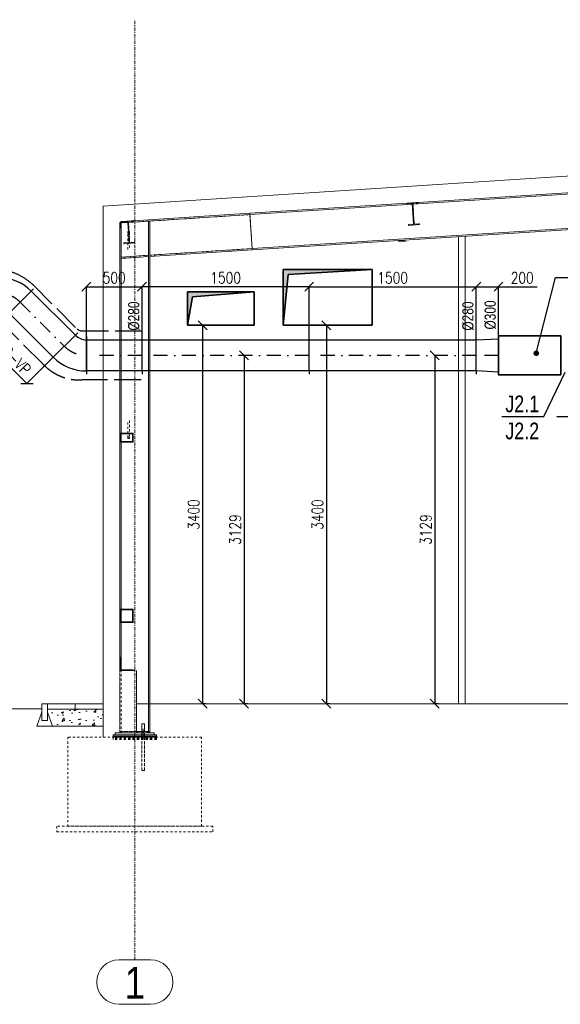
# Model space of a CAD drawing. Header units: millimetres. Extents: x 160938 to 520640, y 9197 to 248394.
# Tile 56 of 137: x 261959 to 266812, y 87112 to 95957. Entities that reach past the tile are written whole.
import ezdxf

# ---------------------------------------------------------------- set-up
doc = ezdxf.new("R2010")
doc.units = ezdxf.units.MM
doc.header["$LTSCALE"] = 10
for name, pattern in [('ACAD_ISO02W100', [15, 12, -3]), ('DASHDOT', [25.4, 12.7, -6.35, 0, -6.35]), ('DXK_LINE_DOT2', [3.9198, 1.9599, -1.9599]), ('DXK_LINE_DOT3', [5.9187, 2.979, -0.9799, 0.9799, -0.9799])]:
    doc.linetypes.add(name, pattern=pattern)
doc.layers.get('Defpoints').update_dxf_attribs({"color": 252})
for name, color, linetype, lineweight in [('VZT Odvod', 5, 'Continuous', 35), ('VZT Privod', 6, 'Continuous', 35), ('VZT-koty', 4, 'Continuous', 25)]:
    doc.layers.add(name, color=color, linetype=linetype, lineweight=lineweight)
for name, color, linetype in [('VZT Odvod-pozice_odkaz', 7, 'Continuous'), ('VZT Potrubí SKIII', 20, 'Continuous'), ('VZT Tepelná izolace', 3, 'ACAD_ISO02W100'), ('Vzt_koty', 4, 'Continuous')]:
    doc.layers.add(name, color=color, linetype=linetype)
doc.styles.add('Arial Narrow', font='ARIALN.TTF', dxfattribs={"height": 0.2})
doc.styles.add('Romans', font='romans.shx', dxfattribs={"width": 0.8})
doc.styles.get("Standard").update_dxf_attribs({"font": 'ic-simplex.shx', "width": 0.8})
doc.dimstyles.new('CADKON', dxfattribs={"dimscale": 50, "dimtxt": 2.5, "dimasz": 2.5, "dimexe": 1.8, "dimexo": 5, "dimgap": 0.6, "dimtad": 1, "dimrnd": 1, "dimtxsty": 'Standard', "dimblk1": 'ARCHTICK', "dimblk2": 'ARCHTICK', "dimsah": 1, "dimcen": 2.5, "dimadec": 1, "dimazin": 2, "dimtfac": 1, "dimtdec": 4, "dimtix": 1, "dimtmove": 1, "dimatfit": 3, "dimldrblk": 'OPEN30', "dimfxl": 5, "dimtolj": 1, "dimarcsym": 0})
doc.dimstyles.new('Standa 50', dxfattribs={"dimtxt": 100, "dimasz": 80, "dimexe": 0, "dimexo": 30, "dimgap": 30, "dimtad": 1, "dimdec": 0, "dimrnd": 1, "dimdsep": 46, "dimtxsty": 'Romans', "dimblk": 'OBLIQUE', "dimcen": 0, "dimclrd": 256, "dimclre": 256, "dimclrt": 256, "dimadec": 0, "dimazin": 0, "dimtfac": 1, "dimtdec": 0, "dimtofl": 0, "dimtmove": 0, "dimatfit": 3, "dimldrblk": 'OBLIQUE', "dimfxl": 1, "dimtvp": 1.1, "dimtolj": 1, "dimlwd": -1, "dimlwe": -1, "dimarcsym": 0})

# ---------------------------------------------------------------- blocks, each defined once
blk = doc.blocks.new('*U2296')
at = {"linetype": 'ByBlock', "lineweight": -2, "transparency": 33554687}
blk.add_hatch(color=0, dxfattribs=at).paths.add_polyline_path([(800, 500), (0, 500), (0, 0), (45, 455)])
at = {"color": 0, "linetype": 'ByBlock', "lineweight": -2}
for p, q in [((800, 500), (0, 500)), ((0, 500), (0, 0)), ((0, 0), (45, 455)), ((45, 455), (800, 500)), ((800, 0), (800, 500)), ((0, 0), (800, 0))]:
    blk.add_line(p, q, dxfattribs=at)
blk = doc.blocks.new('*U2300')
at = {"linetype": 'ByBlock', "transparency": 33554687}
blk.add_hatch(color=0, dxfattribs=at).paths.add_polyline_path([(600, 300), (0, 300), (0, 0), (45, 255)])
at = {"color": 0, "linetype": 'ByBlock'}
for p, q in [((600, 300), (0, 300)), ((0, 300), (0, 0)), ((45, 255), (600, 300)), ((600, 0), (600, 300)), ((0, 0), (45, 255)), ((0, 0), (600, 0))]:
    blk.add_line(p, q, dxfattribs=at)
blk = doc.blocks.new('*U2328')
at = {"color": 0, "linetype": 'ByBlock', "lineweight": -2}
for p, q in [((0, 300), (0, 330)), ((0, 300), (200, 290)), ((0, 300), (0, 0)), ((200, 290), (200, 320)), ((200, 290), (200, 10)), ((200, 10), (0, 0)), ((0, 0), (0, -30)), ((200, 10), (200, -20))]:
    blk.add_line(p, q, dxfattribs=at)
at = {"color": 2, "linetype": 'DASHDOT', "lineweight": 25}
blk.add_line((0, 150), (200, 150), dxfattribs=at)
blk = doc.blocks.new('_OBLIQUE')
at = {"color": 0, "linetype": 'ByBlock'}
blk.add_line((-0.5, -0.5), (0.5, 0.5), dxfattribs=at)
blk = doc.blocks.new('*D2333')
at = {"layer": 'Defpoints', "color": 0}
for p in [(265684.9, 92941.7), (265684.9, 89812.3), (265684.9, 89812.3)]:
    blk.add_point(p, dxfattribs=at)
at = {"layer": 'Vzt_koty'}
for p, q in [((265714.9, 92941.7), (265684.9, 92941.7)), ((265684.9, 92941.7), (265684.9, 89812.3)), ((265714.9, 89812.3), (265684.9, 89812.3))]:
    blk.add_line(p, q, dxfattribs=at)
at = {"layer": 'Vzt_koty', "xscale": 80, "yscale": 80, "zscale": 80}
for p, rotation in [((265684.9, 92941.7), 89.99999999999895), ((265684.9, 89812.3), 269.9999999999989)]:
    blk.add_blockref('_OBLIQUE', p, dxfattribs=dict(at, rotation=rotation))
at = {"layer": 'Vzt_koty', "lineweight": 15, "insert": (265604.9, 91377), "char_height": 100, "attachment_point": 5, "rotation": 90, "style": 'Romans'}
blk.add_mtext('\\A1;3129', dxfattribs=at)
blk = doc.blocks.new('*D2416')
at = {"layer": 'Defpoints', "color": 0}
for p in [(263973, 92941.7), (263973, 89812.3), (263973, 89812.3)]:
    blk.add_point(p, dxfattribs=at)
at = {"layer": 'Vzt_koty'}
for p, q in [((264003, 92941.7), (263973, 92941.7)), ((263973, 92941.7), (263973, 89812.3)), ((264003, 89812.3), (263973, 89812.3))]:
    blk.add_line(p, q, dxfattribs=at)
at = {"layer": 'Vzt_koty', "xscale": 80, "yscale": 80, "zscale": 80}
for p, rotation in [((263973, 92941.7), 89.99999999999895), ((263973, 89812.3), 269.9999999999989)]:
    blk.add_blockref('_OBLIQUE', p, dxfattribs=dict(at, rotation=rotation))
at = {"layer": 'Vzt_koty', "lineweight": 15, "insert": (263893, 91377), "char_height": 100, "attachment_point": 5, "rotation": 90, "style": 'Romans'}
blk.add_mtext('\\A1;3129', dxfattribs=at)
blk = doc.blocks.new('*D2638')
at = {"layer": 'Defpoints', "color": 0}
for p in [(264712.3, 93212.3), (264712.3, 89812.3), (264712.3, 89812.3)]:
    blk.add_point(p, dxfattribs=at)
at = {"layer": 'Vzt_koty'}
for p, q in [((264742.3, 93212.3), (264712.3, 93212.3)), ((264712.3, 93212.3), (264712.3, 89812.3)), ((264742.3, 89812.3), (264712.3, 89812.3))]:
    blk.add_line(p, q, dxfattribs=at)
at = {"layer": 'Vzt_koty', "xscale": 80, "yscale": 80, "zscale": 80}
for p, rotation in [((264712.3, 93212.3), 90), ((264712.3, 89812.3), 270)]:
    blk.add_blockref('_OBLIQUE', p, dxfattribs=dict(at, rotation=rotation))
at = {"layer": 'Vzt_koty', "lineweight": 15, "insert": (264632.3, 91512.3), "char_height": 100, "attachment_point": 5, "rotation": 90, "style": 'Romans'}
blk.add_mtext('\\A1;3400', dxfattribs=at)
blk = doc.blocks.new('*D2639')
at = {"layer": 'Defpoints', "color": 0}
for p in [(263600.3, 93212.3), (263600.3, 89812.3), (263600.3, 89812.3)]:
    blk.add_point(p, dxfattribs=at)
at = {"layer": 'Vzt_koty'}
for p, q in [((263630.3, 93212.3), (263600.3, 93212.3)), ((263600.3, 93212.3), (263600.3, 89812.3)), ((263630.3, 89812.3), (263600.3, 89812.3))]:
    blk.add_line(p, q, dxfattribs=at)
at = {"layer": 'Vzt_koty', "xscale": 80, "yscale": 80, "zscale": 80}
for p, rotation in [((263600.3, 93212.3), 89.99999999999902), ((263600.3, 89812.3), 269.999999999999)]:
    blk.add_blockref('_OBLIQUE', p, dxfattribs=dict(at, rotation=rotation))
at = {"layer": 'Vzt_koty', "lineweight": 15, "insert": (263520.3, 91512.3), "char_height": 100, "attachment_point": 5, "rotation": 90, "style": 'Romans'}
blk.add_mtext('\\A1;3400', dxfattribs=at)
blk = doc.blocks.new('*U3320', base_point=(0, -420))
at = {"color": 0, "linetype": 'ByBlock', "lineweight": -2}
for p, q in [((0, 450), (0, 110)), ((318.2, 318.2), (77.8, 77.8)), ((297, 297), (693, -99)), ((495, -297), (99, 99)), ((473.8, -318.2), (714.2, -77.8)), ((792, -110), (792, -450))]:
    blk.add_line(p, q, dxfattribs=at)
at = {"color": 2, "linetype": 'DASHDOT', "lineweight": 25}
blk.add_line((198, 198), (594, -198), dxfattribs=at)
at = {"color": 0, "linetype": 'ByBlock', "lineweight": -2}
for centre, radius, start, end in [((0, 0), 420, 45, 90), ((0, 0), 140, 45, 90), ((792, 0), 140, 225, 270), ((792, 0), 420, 225, 270)]:
    blk.add_arc(centre, radius, start, end, dxfattribs=at)
at = {"color": 2, "linetype": 'DASHDOT', "lineweight": 25}
for centre, start, end in [((0, 0), 45, 90), ((792, 0), 225, 270)]:
    blk.add_arc(centre, 280, start, end, dxfattribs=at)
blk = doc.blocks.new('*U3584', base_point=(0, 140))
at = {"color": 0, "linetype": 'ByBlock', "lineweight": -2}
for p, q in [((0, 280), (0, 310)), ((0, 280), (1500, 280)), ((0, 280), (0, 0)), ((1500, 280), (1500, 310)), ((1500, 280), (1500, 0)), ((1500, 0), (0, 0)), ((0, 0), (0, -30)), ((1500, 0), (1500, -30))]:
    blk.add_line(p, q, dxfattribs=at)
at = {"color": 40, "linetype": 'DASHDOT', "lineweight": 25}
blk.add_line((0, 140), (1500, 140), dxfattribs=at)
blk = doc.blocks.new('*U3585', base_point=(0, 140))
at = {"color": 0, "linetype": 'ByBlock', "lineweight": -2}
for p, q in [((0, 280), (0, 310)), ((0, 280), (1500, 280)), ((0, 280), (0, 0)), ((1500, 280), (1500, 310)), ((1500, 280), (1500, 0)), ((1500, 0), (0, 0)), ((0, 0), (0, -30)), ((1500, 0), (1500, -30))]:
    blk.add_line(p, q, dxfattribs=at)
at = {"color": 40, "linetype": 'DASHDOT', "lineweight": 25}
blk.add_line((0, 140), (1500, 140), dxfattribs=at)
blk = doc.blocks.new('*U3587', base_point=(0, 140))
at = {"color": 0, "linetype": 'ByBlock', "lineweight": -2}
for p, q in [((0, 280), (0, 310)), ((0, 280), (500, 280)), ((0, 280), (0, 0)), ((500, 280), (500, 310)), ((500, 280), (500, 0)), ((500, 0), (0, 0)), ((0, 0), (0, -30)), ((500, 0), (500, -30))]:
    blk.add_line(p, q, dxfattribs=at)
at = {"color": 40, "linetype": 'DASHDOT', "lineweight": 25}
blk.add_line((0, 140), (500, 140), dxfattribs=at)
blk = doc.blocks.new('*D3592')
at = {"layer": 'Defpoints', "color": 0}
for p in [(261864.2, 93320.7), (261628.2, 93084.6), (262260.2, 92924.7)]:
    blk.add_point(p, dxfattribs=at)
at = {"layer": 'VZT-koty'}
for p, q in [((261843, 93299.5), (261628.2, 93084.6)), ((262024.1, 92688.7), (261628.2, 93084.6)), ((262239, 92903.5), (262024.1, 92688.7))]:
    blk.add_line(p, q, dxfattribs=at)
at = {"layer": 'VZT-koty', "xscale": 80, "yscale": 80, "zscale": 80}
for p, rotation in [((261628.2, 93084.6), 135.0000000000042), ((262024.1, 92688.7), 315.0000000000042)]:
    blk.add_blockref('_OBLIQUE', p, dxfattribs=dict(at, rotation=rotation))
at = {"layer": 'VZT-koty', "insert": (261882.7, 92943.2), "char_height": 100, "attachment_point": 5, "rotation": 315, "style": 'Romans'}
blk.add_mtext('\\A1;700-VP', dxfattribs=at)
blk = doc.blocks.new('*D3593')
at = {"layer": 'Defpoints', "color": 0}
for p in [(266257.2, 93558.6), (266057.2, 93081.7), (266257.2, 93091.7)]:
    blk.add_point(p, dxfattribs=at)
at = {"layer": 'VZT-koty'}
for p, q in [((266057.2, 93111.7), (266057.2, 93558.6)), ((266057.2, 93558.6), (266257.2, 93558.6)), ((266257.2, 93121.7), (266257.2, 93558.6)), ((266257.2, 93558.6), (266602.9, 93558.6))]:
    blk.add_line(p, q, dxfattribs=at)
at = {"layer": 'VZT-koty', "xscale": 80, "yscale": 80, "zscale": 80, "rotation": 180}
blk.add_blockref('_OBLIQUE', (266057.2, 93558.6), dxfattribs=at)
at = {"layer": 'VZT-koty', "xscale": 80, "yscale": 80, "zscale": 80}
blk.add_blockref('_OBLIQUE', (266257.2, 93558.6), dxfattribs=at)
at = {"layer": 'VZT-koty', "insert": (266470.1, 93638.6), "char_height": 100, "attachment_point": 5, "style": 'Romans'}
blk.add_mtext('\\A1;200', dxfattribs=at)
blk = doc.blocks.new('*D3594')
at = {"layer": 'Defpoints', "color": 0}
for p in [(266057.2, 93558.6), (264557.2, 93081.7), (266057.2, 93081.7)]:
    blk.add_point(p, dxfattribs=at)
at = {"layer": 'VZT-koty'}
for p, q in [((264557.2, 93111.7), (264557.2, 93558.6)), ((264557.2, 93558.6), (266057.2, 93558.6)), ((266057.2, 93111.7), (266057.2, 93558.6))]:
    blk.add_line(p, q, dxfattribs=at)
at = {"layer": 'VZT-koty', "xscale": 80, "yscale": 80, "zscale": 80, "rotation": 180}
blk.add_blockref('_OBLIQUE', (264557.2, 93558.6), dxfattribs=at)
at = {"layer": 'VZT-koty', "xscale": 80, "yscale": 80, "zscale": 80}
blk.add_blockref('_OBLIQUE', (266057.2, 93558.6), dxfattribs=at)
at = {"layer": 'VZT-koty', "insert": (265307.2, 93638.6), "char_height": 100, "attachment_point": 5, "style": 'Romans'}
blk.add_mtext('\\A1;1500', dxfattribs=at)
blk = doc.blocks.new('*D3595')
at = {"layer": 'Defpoints', "color": 0}
for p in [(263057.2, 93558.6), (263057.2, 93081.7), (264557.2, 93081.7)]:
    blk.add_point(p, dxfattribs=at)
at = {"layer": 'VZT-koty'}
for p, q in [((263057.2, 93111.7), (263057.2, 93558.6)), ((264557.2, 93558.6), (263057.2, 93558.6)), ((264557.2, 93111.7), (264557.2, 93558.6))]:
    blk.add_line(p, q, dxfattribs=at)
at = {"layer": 'VZT-koty', "xscale": 80, "yscale": 80, "zscale": 80, "rotation": 180}
blk.add_blockref('_OBLIQUE', (263057.2, 93558.6), dxfattribs=at)
at = {"layer": 'VZT-koty', "xscale": 80, "yscale": 80, "zscale": 80}
blk.add_blockref('_OBLIQUE', (264557.2, 93558.6), dxfattribs=at)
at = {"layer": 'VZT-koty', "insert": (263807.2, 93638.6), "char_height": 100, "attachment_point": 5, "style": 'Romans'}
blk.add_mtext('\\A1;1500', dxfattribs=at)
blk = doc.blocks.new('*D3596')
at = {"layer": 'Defpoints', "color": 0}
for p in [(263057.2, 93558.6), (262557.2, 93081.7), (263057.2, 93081.7)]:
    blk.add_point(p, dxfattribs=at)
at = {"layer": 'VZT-koty'}
for p, q in [((262557.2, 93111.7), (262557.2, 93558.6)), ((262557.2, 93558.6), (263057.2, 93558.6)), ((263057.2, 93111.7), (263057.2, 93558.6))]:
    blk.add_line(p, q, dxfattribs=at)
at = {"layer": 'VZT-koty', "xscale": 80, "yscale": 80, "zscale": 80, "rotation": 180}
blk.add_blockref('_OBLIQUE', (262557.2, 93558.6), dxfattribs=at)
at = {"layer": 'VZT-koty', "xscale": 80, "yscale": 80, "zscale": 80}
blk.add_blockref('_OBLIQUE', (263057.2, 93558.6), dxfattribs=at)
at = {"layer": 'VZT-koty', "insert": (262807.2, 93638.6), "char_height": 100, "attachment_point": 5, "style": 'Romans'}
blk.add_mtext('\\A1;500', dxfattribs=at)
blk = doc.blocks.new('_ArchTick')
at = {"color": 0, "const_width": 0.15}
blk.add_lwpolyline([(-0.5, -0.5), (0.5, 0.5)], dxfattribs=at)

msp = doc.modelspace()

# ---------------------------------------------------------------- hatches: boundary and pattern name
at = {"lineweight": 15, "transparency": 33554687}
h = msp.add_hatch(dxfattribs=at)
h.set_pattern_fill('AR-CONC', color=252)
h.set_pattern_definition([(50, (339444.59, 101813.42), (182.18467, -15.93909), [19.05, -209.55]), (355, (339444.6, 101813.42), (-35.2434, 191.05685), [15.24, -167.6406]), (100.45144, (339459.77, 101812.1), (146.94125, 175.11775), [16.19, -178.09024]), (46.1842, (339444.6, 101864.22), (271.07904, -42.0423), [28.575, -314.325]), (96.63556, (339467.18, 101860.72), (237.4041, 247.4261), [24.285, -267.1356]), (351.18415, (339444.6, 101864.22), (237.4041, 247.4261), [22.86, -251.4597]), (21, (339469.99, 101851.52), (151.6144, -102.2652), [19.05, -209.55]), (326, (339470, 101851.52), (61.80203, 184.18797), [15.24, -167.64]), (71.45144, (339482.63, 101843), (213.4164, 81.92277), [16.19, -178.08994]), (37.5, (339444.59, 101813.424), (3.088603, 84.55504), [0, -165.608, 0, -170.18, 0, -168.275]), (7.5, (339444.59, 101813.42), (66.81966, 100.18057), [0, -97.028, 0, -161.798, 0, -64.135]), (327.5, (339387.95, 101813.424), (135.590595, -5.728744), [0, -63.5, 0, -198.12, 0, -262.89]), (317.5, (339362.55, 101813.42), (148.12918, 25.4265), [0, -82.55, 0, -131.572, 0, -186.69])])
h.paths.add_polyline_path([(262707.2, 89612.3), (262707.2, 89762.3), (262207.2, 89762.3), (262207.2, 89737.3), (262252.2, 89612.3)])

# ---------------------------------------------------------------- linework, layer by layer
at = {"color": 252, "linetype": 'DXK_LINE_DOT3', "lineweight": 15}
msp.add_line((262992.2, 87512.3), (262992.2, 95957.3), dxfattribs=at)
at = {"color": 252, "lineweight": 15}
for p, q in [((273035.6, 94949.5), (262707.2, 94283.3)), ((262707.2, 94283.3), (262707.2, 89512.3)), ((265897.2, 94008.4), (265897.2, 89812.3)), ((265957.2, 94012.2), (265957.2, 89812.3)), ((262157.2, 89812.3), (262707.2, 89812.3)), ((262157.2, 89767.3), (262157.2, 89812.3)), ((262207.2, 89812.3), (262207.2, 89662.3)), ((262457.2, 89812.3), (262457.2, 89762.3)), ((263007, 89812.3), (274359.1, 89812.3)), ((262157.2, 89767.3), (251581.1, 89767.3)), ((262157.2, 89737.3), (262112.2, 89612.3)), ((262157.2, 89767.3), (262157.2, 89662.3)), ((262707.2, 89762.3), (262207.2, 89762.3)), ((262207.2, 89737.3), (262252.2, 89612.3)), ((262112.2, 89612.3), (262252.2, 89612.3)), ((262157.2, 89662.3), (262207.2, 89662.3)), ((262252.2, 89612.3), (262707.2, 89612.3))]:
    msp.add_line(p, q, dxfattribs=at)
at = {"color": 252, "linetype": 'Continuous', "lineweight": 15}
for p, q in [((267935.8, 94470.5), (265535.6, 94315.7)), ((271979.6, 94412.2), (264045.8, 93900.5)), ((264046.6, 93889), (271980.3, 94400.7)), ((267983.7, 94462.1), (265489.3, 94301.2)), ((265435.8, 94309.3), (264025.3, 94218.3)), ((265483.7, 94300.9), (264026.1, 94206.8)), ((265435.8, 94309.3), (265535.6, 94315.7)), ((265436.4, 94300.8), (265435.8, 94309.3)), ((265483.5, 94303.8), (265436.4, 94300.8)), ((265495.3, 94121.2), (265483.5, 94303.8)), ((265536.2, 94307.3), (265489.1, 94304.2)), ((265489.1, 94304.2), (265500.9, 94121.6)), ((265535.6, 94315.7), (265536.2, 94307.3)), ((264026.1, 94206.3), (262934.3, 94135.9)), ((264025.3, 94218.3), (262980.6, 94150.9)), ((264025.3, 94218.3), (264026.1, 94206.8)), ((264026.1, 94206.3), (264025.3, 94218.3)), ((264026.1, 94206.3), (264045.8, 93901)), ((262857.2, 94134.4), (262906.8, 94137.7)), ((262857.2, 94084.4), (262857.2, 94134.4)), ((262907, 94134.7), (262860.2, 94131.6)), ((262870.2, 94131.8), (262860.2, 94131.1)), ((262860.2, 94084.4), (262860.2, 94131.6)), ((262880.8, 94144.5), (262865.2, 94143.5)), ((262865.2, 94143.5), (262865.7, 94135)), ((262866, 94131.5), (262865.9, 94132)), ((262928.7, 94135.6), (262866, 94131.5)), ((262870.2, 94131.8), (262870.2, 92242.3)), ((262880.8, 94144.5), (262980.6, 94150.9)), ((262881.4, 94136), (262880.8, 94144.5)), ((262928.5, 94139), (262881.4, 94136)), ((262906.8, 94137.7), (262907, 94134.7)), ((262940.3, 93956.4), (262928.5, 94139)), ((262981.2, 94142.5), (262934.1, 94139.4)), ((262934.1, 94139.4), (262945.9, 93956.8)), ((262980.6, 94150.9), (262981.2, 94142.5)), ((263114.2, 94147.5), (263127.2, 94148.4)), ((263114.2, 89552.3), (263114.2, 94147.5)), ((263127.2, 94148.4), (263127.2, 89552.3)), ((263147.9, 94149.7), (263147.2, 94161.7)), ((265448.2, 94118.2), (265495.3, 94121.2)), ((265448.8, 94109.7), (265448.2, 94118.2)), ((265548.6, 94116.2), (265448.8, 94109.7)), ((265548, 94124.6), (265500.9, 94121.6)), ((265548.6, 94116.2), (265548, 94124.6)), ((262857.2, 94084.4), (262857.2, 92242.3)), ((262860.2, 94084.4), (262857.2, 94084.4)), ((262893.2, 93953.4), (262940.3, 93956.4)), ((262893.8, 93944.9), (262893.2, 93953.4)), ((262993.6, 93951.4), (262893.8, 93944.9)), ((262993, 93959.8), (262945.9, 93956.8)), ((262993.6, 93951.4), (262993, 93959.8)), ((265427.2, 93967.3), (265357.2, 93967.3)), ((264045.8, 93901), (263127.2, 93841.7)), ((264046.6, 93889), (263128, 93829.7)), ((264046.6, 93889), (264045.8, 93901)), ((264045.8, 93900.5), (264046.6, 93889)), ((262871.5, 93825.2), (263112.1, 93840.7)), ((262872.3, 93813.2), (262871.5, 93825.2)), ((262872.3, 93813.2), (263112.9, 93828.8)), ((263112.9, 93828.8), (263112.1, 93840.7)), ((263128, 93829.7), (263127.2, 93841.7)), ((263168.4, 93832.4), (263167.6, 93844.3)), ((262857.2, 92242.3), (262977.2, 92242.3)), ((262857.2, 92162.3), (262857.2, 92242.3)), ((262972.2, 92237.3), (262862.2, 92237.3)), ((262862.2, 92237.3), (262862.2, 92167.3)), ((262862.2, 92167.3), (262972.2, 92167.3)), ((262870.2, 92237.3), (262870.2, 92167.3)), ((262972.2, 92167.3), (262972.2, 92237.3)), ((262977.2, 92242.3), (262977.2, 92162.3)), ((262977.2, 92162.3), (262857.2, 92162.3)), ((262857.2, 92162.3), (262857.2, 90662.3)), ((262870.2, 92162.3), (262870.2, 90662.3)), ((262857.2, 90662.3), (262977.2, 90662.3)), ((262857.2, 90542.3), (262857.2, 90662.3)), ((262977.2, 90662.3), (262977.2, 90542.3)), ((262972.2, 90657.3), (262862.2, 90657.3)), ((262862.2, 90657.3), (262862.2, 90547.3)), ((262870.2, 90657.3), (262870.2, 90547.3)), ((262972.2, 90547.3), (262972.2, 90657.3)), ((262977.2, 90542.3), (262857.2, 90542.3)), ((262857.2, 90542.3), (262857.2, 90232.3)), ((262862.2, 90547.3), (262972.2, 90547.3)), ((262870.2, 90542.3), (262870.2, 90116.3)), ((262857.2, 90232.3), (262861.2, 90232.3)), ((262857.2, 90112.3), (262857.2, 90232.3)), ((262861.2, 90232.3), (262861.2, 90116.3)), ((262977.2, 90112.3), (262857.2, 90112.3)), ((262861.2, 90116.3), (262977.2, 90116.3)), ((262977.2, 90116.3), (262977.2, 90112.3)), ((263079.2, 89632.3), (263055.2, 89632.3)), ((263055.2, 89564.3), (263055.2, 89632.3)), ((263079.2, 89564.3), (263079.2, 89632.3)), ((262797.2, 89532.3), (262817.2, 89532.3)), ((262797.2, 89522.3), (262797.2, 89532.3)), ((262797.2, 89522.3), (263055.2, 89522.3)), ((262797.2, 89522.3), (263055.2, 89522.3)), ((262797.2, 89514.3), (262797.2, 89522.3)), ((262797.2, 89514.3), (263055.2, 89514.3)), ((262797.2, 89512.3), (262797.2, 89514.3)), ((262797.2, 89514.3), (263055.2, 89514.3)), ((262817.2, 89552.3), (262817.2, 89532.3)), ((262817.2, 89552.3), (263167.2, 89552.3)), ((262817.2, 89532.3), (263167.2, 89532.3)), ((262857.2, 89562.3), (262857.2, 89552.3)), ((262870.2, 89562.3), (262870.2, 89552.3)), ((263007.2, 89564.3), (263107.2, 89564.3)), ((263007.2, 89552.3), (263007.2, 89562.3)), ((263055.2, 89512.3), (263055.2, 89532.3)), ((263057.2, 89552.3), (263057.2, 89564.3)), ((263079.2, 89512.3), (263079.2, 89532.3)), ((263187.2, 89522.3), (263079.2, 89522.3)), ((263187.2, 89522.3), (263079.2, 89522.3)), ((263187.2, 89514.3), (263079.2, 89514.3)), ((263187.2, 89514.3), (263079.2, 89514.3)), ((263107.2, 89564.3), (263107.2, 89552.3)), ((263167.2, 89552.3), (263167.2, 89532.3)), ((263187.2, 89532.3), (263167.2, 89532.3)), ((263187.2, 89522.3), (263187.2, 89532.3)), ((263187.2, 89514.3), (263187.2, 89522.3)), ((263187.2, 89512.3), (263187.2, 89514.3)), ((262851, 87512.3), (263133.4, 87512.3)), ((262851, 87112.3), (263133.4, 87112.3))]:
    msp.add_line(p, q, dxfattribs=at)
at = {"color": 252, "linetype": 'DXK_LINE_DOT2', "lineweight": 15}
for p, q in [((265435.8, 94309.3), (265535.6, 94315.7)), ((265535.6, 94315.7), (265435.8, 94309.3)), ((265436.4, 94300.8), (265435.8, 94309.3)), ((265483.5, 94303.8), (265436.4, 94300.8)), ((265495.3, 94121.2), (265483.5, 94303.8)), ((265489.3, 94301.2), (265483.7, 94300.9)), ((265536.2, 94307.3), (265489.1, 94304.2)), ((265489.1, 94304.2), (265500.9, 94121.6)), ((265535.6, 94315.7), (265536.2, 94307.3)), ((263127.2, 94148.4), (264026.1, 94206.3)), ((264045.8, 93900.5), (264026.1, 94206.8)), ((262857.2, 94134.4), (262906.8, 94137.7)), ((262857.2, 94084.4), (262857.2, 94134.4)), ((262860.2, 94131.1), (262857.2, 94130.9)), ((262857.2, 94130.9), (262857.2, 94084.4)), ((262860.2, 94131.6), (262907, 94134.7)), ((262860.2, 94084.4), (262860.2, 94131.6)), ((262865.7, 94135), (262865.9, 94132)), ((263114.2, 94147.5), (262870.2, 94131.8)), ((262880.8, 94144.5), (262980.6, 94150.9)), ((262980.6, 94150.9), (262880.8, 94144.5)), ((262881.4, 94136), (262880.8, 94144.5)), ((262928.5, 94139), (262881.4, 94136)), ((262907, 94134.7), (262906.8, 94137.7)), ((262940.3, 93956.4), (262928.5, 94139)), ((262934.3, 94135.9), (262928.7, 94135.6)), ((262981.2, 94142.5), (262934.1, 94139.4)), ((262934.1, 94139.4), (262945.9, 93956.8)), ((262980.6, 94150.9), (262981.2, 94142.5)), ((263127.2, 93841.7), (263127.2, 94148.4)), ((265448.2, 94118.2), (265495.3, 94121.2)), ((265448.8, 94109.7), (265448.2, 94118.2)), ((265548.6, 94116.2), (265448.8, 94109.7)), ((265500.9, 94121.6), (265548, 94124.6)), ((265548, 94124.6), (265548.6, 94116.2)), ((262860.2, 94084.4), (262857.2, 94084.4)), ((262929.2, 94046.6), (262930.3, 94050.5)), ((262930.3, 94042.8), (262929.2, 94046.6)), ((262929.2, 93892.9), (262929.2, 94046.6)), ((262930.3, 94050.5), (262933.2, 94053.3)), ((262933.2, 94040), (262930.3, 94042.8)), ((262933.2, 94053.3), (262937.2, 94054.3)), ((262937.2, 94039), (262933.2, 94040)), ((262937.2, 94054.3), (262941.2, 94053.3)), ((262941.2, 94040), (262937.2, 94039)), ((262941.2, 94053.3), (262944.1, 94050.5)), ((262944.1, 94042.8), (262941.2, 94040)), ((262944.1, 94050.5), (262945.2, 94046.6)), ((262945.2, 94046.6), (262944.1, 94042.8)), ((262945.2, 94046.6), (262945.2, 93892.9)), ((262893.2, 93953.4), (262940.3, 93956.4)), ((262893.8, 93944.9), (262893.2, 93953.4)), ((262993.6, 93951.4), (262893.8, 93944.9)), ((262945.9, 93956.8), (262993, 93959.8)), ((262993, 93959.8), (262993.6, 93951.4)), ((264045.8, 93901), (263127.2, 93841.7)), ((262871.5, 93825.2), (263112.1, 93840.7)), ((262872.3, 93813.2), (262871.5, 93825.2)), ((262872.3, 93813.2), (262897.9, 93814.8)), ((262897.9, 93814.8), (262897.1, 93826.8)), ((262897.9, 93814.8), (263112.9, 93828.8)), ((263087.3, 93827.1), (263086.5, 93839.1)), ((263112.9, 93828.8), (263112.1, 93840.7)), ((263127.2, 92694.3), (263127.2, 92534.3)), ((262929.2, 92202.3), (262929.2, 92356)), ((262945.2, 92356), (262945.2, 92202.3)), ((262857.2, 92162.3), (262857.2, 92242.3)), ((262857.2, 92242.3), (262977.2, 92242.3)), ((262857.2, 92242.3), (262857.2, 92162.3)), ((262862.2, 92237.3), (262862.2, 92167.3)), ((262972.2, 92237.3), (262862.2, 92237.3)), ((262862.2, 92167.3), (262972.2, 92167.3)), ((262870.2, 92242.3), (262870.2, 92237.3)), ((262870.2, 92167.3), (262870.2, 92162.3)), ((262929.2, 92202.3), (262930.3, 92206.1)), ((262930.3, 92198.5), (262929.2, 92202.3)), ((262930.3, 92206.1), (262933.2, 92208.9)), ((262933.2, 92195.7), (262930.3, 92198.5)), ((262933.2, 92208.9), (262937.2, 92209.9)), ((262937.2, 92194.6), (262933.2, 92195.7)), ((262937.2, 92209.9), (262941.2, 92208.9)), ((262941.2, 92195.7), (262937.2, 92194.6)), ((262941.2, 92208.9), (262944.1, 92206.1)), ((262944.1, 92198.5), (262941.2, 92195.7)), ((262944.1, 92206.1), (262945.2, 92202.3)), ((262945.2, 92202.3), (262944.1, 92198.5)), ((262972.2, 92167.3), (262972.2, 92237.3)), ((262977.2, 92242.3), (262977.2, 92162.3)), ((262977.2, 92162.3), (262857.2, 92162.3)), ((262857.2, 90542.3), (262857.2, 90662.3)), ((262857.2, 90662.3), (262977.2, 90662.3)), ((262857.2, 90662.3), (262857.2, 90542.3)), ((262870.2, 90662.3), (262870.2, 90657.3)), ((262977.2, 90662.3), (262977.2, 90542.3)), ((262862.2, 90657.3), (262862.2, 90547.3)), ((262972.2, 90657.3), (262862.2, 90657.3)), ((262972.2, 90547.3), (262972.2, 90657.3)), ((262977.2, 90542.3), (262857.2, 90542.3)), ((262862.2, 90547.3), (262972.2, 90547.3)), ((262870.2, 90547.3), (262870.2, 90542.3)), ((262857.2, 90232.3), (262857.2, 89562.3)), ((262857.2, 90232.3), (262857.2, 90112.3)), ((262857.2, 90232.3), (262861.2, 90232.3)), ((262861.2, 90232.3), (262861.2, 90116.3)), ((262857.2, 89562.3), (262857.2, 90112.3)), ((262857.2, 90112.3), (263007.2, 90112.3)), ((262857.2, 89562.3), (262857.2, 90112.3)), ((262857.2, 90112.3), (263007.2, 90112.3)), ((262857.2, 90112.3), (262977.2, 90112.3)), ((262861.2, 90116.3), (262977.2, 90116.3)), ((262870.2, 90116.3), (262870.2, 89562.3)), ((262977.2, 90112.3), (262977.2, 90116.3)), ((263007.2, 89562.3), (263007.2, 90112.3)), ((263007.2, 90112.3), (263007.2, 89562.3)), ((263079.2, 89632.3), (263055.2, 89632.3)), ((263055.2, 89632.3), (263055.2, 89212.3)), ((263079.2, 89632.3), (263079.2, 89212.3)), ((262392.2, 89512.3), (262392.2, 88712.3)), ((263592.2, 89512.3), (262392.2, 89512.3)), ((262797.2, 89509.3), (262797.2, 89512.3)), ((263167.2, 89532.3), (262817.2, 89532.3)), ((262857.2, 89562.3), (263007.2, 89562.3)), ((263007.2, 89562.3), (262857.2, 89562.3)), ((263127.2, 89552.3), (262857.2, 89552.3)), ((263007.2, 89562.3), (263007.2, 89564.3)), ((263107.2, 89552.3), (263007.2, 89552.3)), ((263113.4, 89564.3), (263017.2, 89564.3)), ((263017.2, 89552.3), (263017.2, 89564.3)), ((263117.2, 89552.3), (263017.2, 89552.3)), ((263055.2, 89532.3), (263055.2, 89564.3)), ((263079.2, 89522.3), (263055.2, 89522.3)), ((263079.2, 89522.3), (263055.2, 89522.3)), ((263079.2, 89514.3), (263055.2, 89514.3)), ((263079.2, 89514.3), (263055.2, 89514.3)), ((263055.2, 89212.3), (263055.2, 89512.3)), ((263067.2, 89528.3), (263067.2, 89588.3)), ((263067.2, 89528.3), (263067.2, 89588.3)), ((263067.2, 89552.3), (263067.2, 89564.3)), ((263067.2, 89532.3), (263067.2, 89552.3)), ((263067.2, 89532.3), (263067.2, 89552.3)), ((263079.2, 89532.3), (263079.2, 89564.3)), ((263079.2, 89212.3), (263079.2, 89512.3)), ((263113.4, 89564.3), (263114.2, 89564.3)), ((263114.2, 89564.3), (263117.2, 89564.3)), ((263117.2, 89552.3), (263117.2, 89564.3)), ((263187.2, 89509.3), (263187.2, 89512.3)), ((263592.2, 88712.3), (263592.2, 89512.3)), ((263187.2, 89509.3), (262797.2, 89509.3)), ((263187.2, 89509.3), (262797.2, 89509.3)), ((262797.2, 89504.3), (262797.2, 89509.3)), ((263187.2, 89504.3), (262797.2, 89504.3)), ((262797.2, 89501.3), (262797.2, 89504.3)), ((263187.2, 89504.3), (262797.2, 89504.3)), ((263187.2, 89501.3), (262797.2, 89501.3)), ((263187.2, 89501.3), (262797.2, 89501.3)), ((262797.2, 89498.3), (262797.2, 89501.3)), ((263187.2, 89498.3), (262797.2, 89498.3)), ((263187.2, 89498.3), (262797.2, 89498.3)), ((262797.2, 89496.3), (262797.2, 89498.3)), ((263187.2, 89496.3), (262797.2, 89496.3)), ((263187.2, 89496.3), (262797.2, 89496.3)), ((262797.2, 89494.3), (262797.2, 89496.3)), ((263187.2, 89494.3), (262797.2, 89494.3)), ((263187.2, 89494.3), (262797.2, 89494.3)), ((262797.2, 89493.3), (262797.2, 89494.3)), ((263187.2, 89493.3), (262797.2, 89493.3)), ((263187.2, 89493.3), (262797.2, 89493.3)), ((262797.2, 89492.3), (262797.2, 89493.3)), ((263187.2, 89492.3), (262797.2, 89492.3)), ((263187.2, 89504.3), (263187.2, 89509.3)), ((263187.2, 89501.3), (263187.2, 89504.3)), ((263187.2, 89498.3), (263187.2, 89501.3)), ((263187.2, 89496.3), (263187.2, 89498.3)), ((263187.2, 89494.3), (263187.2, 89496.3)), ((263187.2, 89493.3), (263187.2, 89494.3)), ((263187.2, 89492.3), (263187.2, 89493.3)), ((263079.2, 89212.3), (263055.2, 89212.3)), ((263079.2, 89212.3), (263055.2, 89212.3)), ((262292.2, 88712.3), (262292.2, 88662.3)), ((263692.2, 88712.3), (262292.2, 88712.3)), ((262292.2, 88662.3), (263692.2, 88662.3)), ((262392.2, 88712.3), (263592.2, 88712.3)), ((263692.2, 88662.3), (263692.2, 88712.3))]:
    msp.add_line(p, q, dxfattribs=at)
at = {"color": 252, "linetype": 'Continuous', "lineweight": 15}
for centre, start, end in [((262851, 87312.3), 90, 270), ((263133.4, 87312.3), 270, 90)]:
    msp.add_arc(centre, 200, start, end, dxfattribs=at)
at = {"layer": 'VZT Odvod'}
msp.add_lwpolyline([(266817.2, 92766.7), (266817.2, 93116.7), (266257.2, 93116.7), (266257.2, 92766.7)], close=True, dxfattribs=at)
at = {"layer": 'VZT Tepelná izolace', "ltscale": 2}
for points in [[(258658.9, 93739.2), (261725.2, 93721.7, -0.176781), (262078.8, 93575.3), (262474.7, 93179.3, 0.15699), (262517.2, 93161.7), (263057.2, 93161.7)], [(263047.9, 92721.7), (262517.2, 92721.7, -0.22688), (262163.6, 92868.2), (261767.6, 93264.2, 0.252469), (261725.2, 93281.7), (258658.9, 93264.3)]]:
    msp.add_lwpolyline(points, format="xyb", dxfattribs=at)
at = {"layer": 'VZT-koty'}
for p, q in [((263057.2, 93081.7), (263057.2, 93446.6)), ((266057.2, 93081.7), (266057.2, 93446.6)), ((266257.2, 93091.7), (266257.2, 93456.6)), ((266662.8, 92393.3), (266857.2, 92790.2)), ((266287.7, 92393.3), (266662.8, 92393.3)), ((266780.1, 92393.3), (267155.2, 92393.3))]:
    msp.add_line(p, q, dxfattribs=at)

# ---------------------------------------------------------------- block references
at = {"layer": 'VZT Odvod', "rotation": 360}
msp.add_blockref('*U2300', (263464.3, 93212.3), dxfattribs=at)
at = {"layer": 'VZT Potrubí SKIII'}
for name, p, rotation in [('*U3320', (261765.2, 92801.7), 360), ('*U3587', (263057.2, 92941.7), 180), ('*U3585', (264557.2, 92941.7), 180), ('*U3584', (266057.2, 92941.7), 180), ('*U2328', (266257.2, 93091.7), 180)]:
    msp.add_blockref(name, p, dxfattribs=dict(at, rotation=rotation))
at = {"layer": 'VZT Privod', "rotation": 360}
msp.add_blockref('*U2296', (264324.3, 93212.3), dxfattribs=at)

# ---------------------------------------------------------------- texts
at = {"color": 252, "linetype": 'Continuous', "lineweight": 15, "style": 'Arial Narrow'}
msp.add_text('1', height=286.3, dxfattribs=at).set_placement((262901, 87162.3))
at = {"layer": 'VZT-koty', "width": 0.8}
for s, p in [('%%c280', (263032.2, 93164)), ('%%c280', (266032.2, 93164)), ('%%c300', (266232.2, 93174))]:
    msp.add_text(s, height=100, rotation=90, dxfattribs=at).set_placement(p)
for s, p in [('J2.1', (266318.5, 92431)), ('J2.2', (266318.5, 92187.9))]:
    msp.add_text(s, height=150, dxfattribs=at).set_placement(p)

# ---------------------------------------------------------------- dimensions: what is measured, and where the dimension line sits
at = {"layer": 'VZT-koty'}
for base, p1, p2, picture, middle in [((263057.2, 93558.6), (262557.2, 93081.7), (263057.2, 93081.7), '*D3596', (262807.2, 93638.6)), ((263057.2, 93558.6), (264557.2, 93081.7), (263057.2, 93081.7), '*D3595', (263807.2, 93638.6)), ((266057.2, 93558.6), (264557.2, 93081.7), (266057.2, 93081.7), '*D3594', (265307.2, 93638.6)), ((266257.2, 93558.6), (266057.2, 93081.7), (266257.2, 93091.7), '*D3593', (266470.1, 93638.6))]:
    dim = msp.add_linear_dim(base=base, p1=p1, p2=p2, dimstyle='Standa 50', dxfattribs=at)
    dim.commit()
    dim.dimension.update_dxf_attribs({"geometry": picture, "text_midpoint": middle})
dim = msp.add_aligned_dim(p1=(262260.2, 92924.7), p2=(261864.2, 93320.7), distance=333.9, text='700-VP', dimstyle='Standa 50', dxfattribs=at)
dim.commit()
dim.dimension.update_dxf_attribs({"geometry": '*D3592', "text_midpoint": (261882.7, 92943.2)})
at = {"layer": 'Vzt_koty', "lineweight": 15}
for base, p1, p2, picture, middle in [((263600.3, 89812.3), (263600.3, 93212.3), (263600.3, 89812.3), '*D2639', (263520.3, 91512.3)), ((264712.3, 89812.3), (264712.3, 93212.3), (264712.3, 89812.3), '*D2638', (264632.3, 91512.3)), ((263973, 89812.3), (263973, 92941.7), (263973, 89812.3), '*D2416', (263893, 91377)), ((265684.9, 89812.3), (265684.9, 92941.7), (265684.9, 89812.3), '*D2333', (265604.9, 91377))]:
    dim = msp.add_linear_dim(base=base, p1=p1, p2=p2, angle=270, dimstyle='Standa 50', dxfattribs=at)
    dim.commit()
    dim.dimension.update_dxf_attribs({"geometry": picture, "text_midpoint": middle})

# ---------------------------------------------------------------- leaders
at = {"layer": 'VZT Odvod-pozice_odkaz', "color": 102, "annotation_type": 0, "has_hookline": 1, "hookline_direction": 0, "text_width": 417.9}
msp.add_leader([(266596.3, 92960.7), (266770.2, 93642.4), (266820.2, 93642.4)], dimstyle='CADKON', override={"dimscale": 50, "dimasz": 1, "dimgap": 0.6, "dimldrblk": 'Dot'}, dxfattribs=at)

doc.saveas('drawing.dxf')
